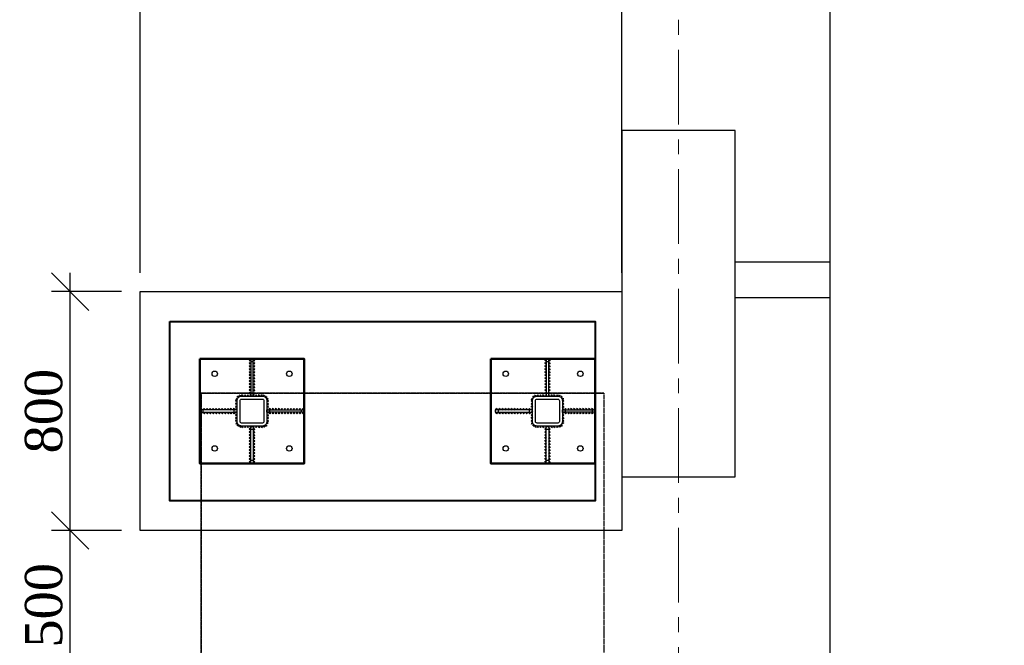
# Model space of a CAD drawing. Header units: millimetres. Extents: x 2063114 to 14983986, y -126020516 to 213791.
# Tile 167 of 256: x 2331738 to 2338337, y -1467385 to -1463196. Entities that reach past the tile are written whole.
import ezdxf

# ---------------------------------------------------------------- set-up
doc = ezdxf.new("R2010")
doc.units = ezdxf.units.MM
doc.linetypes.add('CENTERX2', pattern=[4, 2.5, -0.5, 0.5, -0.5])
doc.linetypes.add('DASHEDX2', pattern=[38.1, 25.4, -12.7])
doc.layers.get('Defpoints').update_dxf_attribs({"color": 6, "lineweight": 35})
for name, color, linetype, lineweight in [('АСО-оси', 24, 'CENTERX2', 20), ('СТЕНЫ', 7, 'Continuous', 20), ('Фундамент', 7, 'Continuous', 30)]:
    doc.layers.add(name, color=color, linetype=linetype, lineweight=lineweight)
doc.layers.add('Размеры', color=28, linetype='Continuous')
doc.styles.add('GENERATED_STYLE_5', font='times.ttf')
doc.styles.add('Times New Roman', font='times.ttf')
doc.dimstyles.new('50', dxfattribs={"dimtxt": 250, "dimasz": 250, "dimexe": 125, "dimexo": 125, "dimgap": 50, "dimtad": 1, "dimdec": 0, "dimlfac": 0.5, "dimtxsty": 'GENERATED_STYLE_5', "dimblk": 'OBLIQUE', "dimcen": 250, "dimdle": 125, "dimadec": 0, "dimazin": 0, "dimtfac": 1, "dimtdec": 0, "dimtmove": 0, "dimatfit": 3, "dimldrblk": 'OPEN90', "dimfxl": 1, "dimarcsym": 0})

# ---------------------------------------------------------------- blocks, each defined once
blk = doc.blocks.new('_Oblique')
at = {"color": 0, "linetype": 'ByBlock', "lineweight": -2}
blk.add_line((-0.5, -0.5), (0.5, 0.5), dxfattribs=at)
blk = doc.blocks.new('*D945')
at = {"color": 0, "lineweight": -2, "ltscale": 200, "transparency": 16777216}
for p, q in [((2332077.2, -1467742.8), (2332077.2, -1466492.5)), ((2332420.2, -1466617.5), (2331952.2, -1466617.5)), ((2332420.2, -1467617.8), (2331952.2, -1467617.8))]:
    blk.add_line(p, q, dxfattribs=at)
at = {"layer": 'Defpoints', "color": 0, "lineweight": 30, "ltscale": 200, "transparency": 16777216}
for p in [(2332077.2, -1466617.5), (2332545.2, -1466617.5), (2332545.2, -1467617.8)]:
    blk.add_point(p, dxfattribs=at)
at = {"color": 0, "lineweight": -2, "ltscale": 200, "transparency": 16777216, "xscale": 250, "yscale": 250, "zscale": 250}
for p, rotation in [((2332077.2, -1466617.5), 90), ((2332077.2, -1467617.8), 270)]:
    blk.add_blockref('_Oblique', p, dxfattribs=dict(at, rotation=rotation))
at = {"color": 0, "lineweight": 15, "ltscale": 200, "transparency": 16777216, "insert": (2331900.1, -1467117.6), "char_height": 250, "attachment_point": 5, "rotation": 90, "style": 'GENERATED_STYLE_5'}
blk.add_mtext('500', dxfattribs=at)
blk = doc.blocks.new('_Open90')
at = {"color": 0, "linetype": 'ByBlock', "lineweight": -2}
for p, q in [((-0.5, 0.5), (0, 0)), ((0, 0), (-1, 0)), ((0, 0), (-0.5, -0.5))]:
    blk.add_line(p, q, dxfattribs=at)
blk = doc.blocks.new('*D946')
at = {"color": 0, "lineweight": -2, "ltscale": 200, "transparency": 16777216}
for p, q in [((2332077.2, -1466742.5), (2332077.2, -1464892.5)), ((2332420.2, -1465017.5), (2331952.2, -1465017.5)), ((2332420.2, -1466617.5), (2331952.2, -1466617.5))]:
    blk.add_line(p, q, dxfattribs=at)
at = {"layer": 'Defpoints', "color": 0, "lineweight": 30, "ltscale": 200, "transparency": 16777216}
for p in [(2332077.2, -1465017.5), (2332545.2, -1465017.5), (2332545.2, -1466617.5)]:
    blk.add_point(p, dxfattribs=at)
at = {"color": 0, "lineweight": -2, "ltscale": 200, "transparency": 16777216, "xscale": 250, "yscale": 250, "zscale": 250}
for p, rotation in [((2332077.2, -1465017.5), 90), ((2332077.2, -1466617.5), 270)]:
    blk.add_blockref('_Oblique', p, dxfattribs=dict(at, rotation=rotation))
at = {"color": 0, "lineweight": 15, "ltscale": 200, "transparency": 16777216, "insert": (2331900.1, -1465817.5), "char_height": 250, "attachment_point": 5, "rotation": 90, "style": 'GENERATED_STYLE_5'}
blk.add_mtext('800', dxfattribs=at)
blk = doc.blocks.new('*D947')
at = {"color": 0, "lineweight": -2, "ltscale": 200, "transparency": 16777216}
for p, q in [((2332545.2, -1464892.5), (2332545.2, -1459135.7)), ((2335773.6, -1464892.5), (2335773.6, -1459135.7)), ((2332420.2, -1459260.7), (2335898.6, -1459260.7))]:
    blk.add_line(p, q, dxfattribs=at)
at = {"layer": 'Defpoints', "color": 0, "lineweight": 30, "ltscale": 200, "transparency": 16777216}
for p in [(2335773.6, -1459260.7), (2332545.2, -1465017.5), (2335773.6, -1465017.5)]:
    blk.add_point(p, dxfattribs=at)
at = {"color": 0, "lineweight": -2, "ltscale": 200, "transparency": 16777216, "xscale": 250, "yscale": 250, "zscale": 250, "rotation": 180}
blk.add_blockref('_Oblique', (2332545.2, -1459260.7), dxfattribs=at)
at = {"color": 0, "lineweight": -2, "ltscale": 200, "transparency": 16777216, "xscale": 250, "yscale": 250, "zscale": 250}
blk.add_blockref('_Oblique', (2335773.6, -1459260.7), dxfattribs=at)
at = {"color": 0, "lineweight": 15, "ltscale": 200, "transparency": 16777216, "insert": (2334159.4, -1459083.5), "char_height": 250, "attachment_point": 5, "style": 'GENERATED_STYLE_5'}
blk.add_mtext('1614', dxfattribs=at)

msp = doc.modelspace()

# ---------------------------------------------------------------- linework, layer by layer
at = {"lineweight": 30}
for p, q in [((2333287.23489, -1465482.11954), (2333277.23489, -1465472.11954)), ((2333287.23489, -1465472.11954), (2333277.23489, -1465482.11954)), ((2333287.23489, -1465502.11954), (2333277.23489, -1465492.11954)), ((2333287.23489, -1465492.11954), (2333277.23489, -1465502.11954)), ((2333303.23489, -1465482.11954), (2333313.23489, -1465472.11954)), ((2333303.23489, -1465472.11954), (2333313.23489, -1465482.11954)), ((2333303.23489, -1465502.11954), (2333313.23489, -1465492.11954)), ((2333303.23489, -1465492.11954), (2333313.23489, -1465502.11954)), ((2335267.39855, -1465482.11954), (2335257.39855, -1465472.11954)), ((2335267.39855, -1465472.11954), (2335257.39855, -1465482.11954)), ((2335267.39855, -1465502.11954), (2335257.39855, -1465492.11954)), ((2335267.39855, -1465492.11954), (2335257.39855, -1465502.11954)), ((2335283.39855, -1465482.11954), (2335293.39855, -1465472.11954)), ((2335283.39855, -1465472.11954), (2335293.39855, -1465482.11954)), ((2335283.39855, -1465502.11954), (2335293.39855, -1465492.11954)), ((2335283.39855, -1465492.11954), (2335293.39855, -1465502.11954)), ((2333287.23489, -1465522.11954), (2333277.23489, -1465512.11954)), ((2333287.23489, -1465512.11954), (2333277.23489, -1465522.11954)), ((2333287.23489, -1465542.11954), (2333277.23489, -1465532.11954)), ((2333287.23489, -1465532.11954), (2333277.23489, -1465542.11954)), ((2333287.23489, -1465562.11954), (2333277.23489, -1465552.11954)), ((2333287.23489, -1465552.11954), (2333277.23489, -1465562.11954)), ((2333287.23489, -1465582.11954), (2333277.23489, -1465572.11954)), ((2333287.23489, -1465572.11954), (2333277.23489, -1465582.11954)), ((2333303.23489, -1465522.11954), (2333313.23489, -1465512.11954)), ((2333303.23489, -1465512.11954), (2333313.23489, -1465522.11954)), ((2333303.23489, -1465542.11954), (2333313.23489, -1465532.11954)), ((2333303.23489, -1465532.11954), (2333313.23489, -1465542.11954)), ((2333303.23489, -1465562.11954), (2333313.23489, -1465552.11954)), ((2333303.23489, -1465552.11954), (2333313.23489, -1465562.11954)), ((2333303.23489, -1465582.11954), (2333313.23489, -1465572.11954)), ((2333303.23489, -1465572.11954), (2333313.23489, -1465582.11954)), ((2335267.39855, -1465522.11954), (2335257.39855, -1465512.11954)), ((2335267.39855, -1465512.11954), (2335257.39855, -1465522.11954)), ((2335267.39855, -1465542.11954), (2335257.39855, -1465532.11954)), ((2335267.39855, -1465532.11954), (2335257.39855, -1465542.11954)), ((2335267.39855, -1465562.11954), (2335257.39855, -1465552.11954)), ((2335267.39855, -1465552.11954), (2335257.39855, -1465562.11954)), ((2335267.39855, -1465582.11954), (2335257.39855, -1465572.11954)), ((2335267.39855, -1465572.11954), (2335257.39855, -1465582.11954)), ((2335283.39855, -1465522.11954), (2335293.39855, -1465512.11954)), ((2335283.39855, -1465512.11954), (2335293.39855, -1465522.11954)), ((2335283.39855, -1465542.11954), (2335293.39855, -1465532.11954)), ((2335283.39855, -1465532.11954), (2335293.39855, -1465542.11954)), ((2335283.39855, -1465562.11954), (2335293.39855, -1465552.11954)), ((2335283.39855, -1465552.11954), (2335293.39855, -1465562.11954)), ((2335283.39855, -1465582.11954), (2335293.39855, -1465572.11954)), ((2335283.39855, -1465572.11954), (2335293.39855, -1465582.11954)), ((2333287.23489, -1465602.11954), (2333277.23489, -1465592.11954)), ((2333287.23489, -1465592.11954), (2333277.23489, -1465602.11954)), ((2333287.23489, -1465622.11954), (2333277.23489, -1465612.11954)), ((2333287.23489, -1465612.11954), (2333277.23489, -1465622.11954)), ((2333287.23489, -1465642.11954), (2333277.23489, -1465632.11954)), ((2333287.23489, -1465632.11954), (2333277.23489, -1465642.11954)), ((2333303.23489, -1465602.11954), (2333313.23489, -1465592.11954)), ((2333303.23489, -1465592.11954), (2333313.23489, -1465602.11954)), ((2333303.23489, -1465622.11954), (2333313.23489, -1465612.11954)), ((2333303.23489, -1465612.11954), (2333313.23489, -1465622.11954)), ((2333303.23489, -1465642.11954), (2333313.23489, -1465632.11954)), ((2333303.23489, -1465632.11954), (2333313.23489, -1465642.11954)), ((2335267.39855, -1465602.11954), (2335257.39855, -1465592.11954)), ((2335267.39855, -1465592.11954), (2335257.39855, -1465602.11954)), ((2335267.39855, -1465622.11954), (2335257.39855, -1465612.11954)), ((2335267.39855, -1465612.11954), (2335257.39855, -1465622.11954)), ((2335267.39855, -1465642.11954), (2335257.39855, -1465632.11954)), ((2335267.39855, -1465632.11954), (2335257.39855, -1465642.11954)), ((2335283.39855, -1465602.11954), (2335293.39855, -1465592.11954)), ((2335283.39855, -1465592.11954), (2335293.39855, -1465602.11954)), ((2335283.39855, -1465622.11954), (2335293.39855, -1465612.11954)), ((2335283.39855, -1465612.11954), (2335293.39855, -1465622.11954)), ((2335283.39855, -1465642.11954), (2335293.39855, -1465632.11954)), ((2335283.39855, -1465632.11954), (2335293.39855, -1465642.11954)), ((2333287.23489, -1465662.11954), (2333277.23489, -1465652.11954)), ((2333287.23489, -1465652.11954), (2333277.23489, -1465662.11954)), ((2333287.23489, -1465682.11954), (2333277.23489, -1465672.11954)), ((2333287.23489, -1465672.11954), (2333277.23489, -1465682.11954)), ((2333287.23489, -1465702.11954), (2333277.23489, -1465692.11954)), ((2333287.23489, -1465692.11954), (2333277.23489, -1465702.11954)), ((2333303.23489, -1465662.11954), (2333313.23489, -1465652.11954)), ((2333303.23489, -1465652.11954), (2333313.23489, -1465662.11954)), ((2333303.23489, -1465682.11954), (2333313.23489, -1465672.11954)), ((2333303.23489, -1465672.11954), (2333313.23489, -1465682.11954)), ((2333303.23489, -1465702.11954), (2333313.23489, -1465692.11954)), ((2333303.23489, -1465692.11954), (2333313.23489, -1465702.11954)), ((2335267.39855, -1465662.11954), (2335257.39855, -1465652.11954)), ((2335267.39855, -1465652.11954), (2335257.39855, -1465662.11954)), ((2335267.39855, -1465682.11954), (2335257.39855, -1465672.11954)), ((2335267.39855, -1465672.11954), (2335257.39855, -1465682.11954)), ((2335267.39855, -1465702.11954), (2335257.39855, -1465692.11954)), ((2335267.39855, -1465692.11954), (2335257.39855, -1465702.11954)), ((2335283.39855, -1465662.11954), (2335293.39855, -1465652.11954)), ((2335283.39855, -1465652.11954), (2335293.39855, -1465662.11954)), ((2335283.39855, -1465682.11954), (2335293.39855, -1465672.11954)), ((2335283.39855, -1465672.11954), (2335293.39855, -1465682.11954)), ((2335283.39855, -1465702.11954), (2335293.39855, -1465692.11954)), ((2335283.39855, -1465692.11954), (2335293.39855, -1465702.11954)), ((2333195.40315, -1465763.12388), (2333185.38963, -1465773.11034)), ((2333195.38962, -1465773.12387), (2333185.40316, -1465763.11035)), ((2333195.42894, -1465744.06579), (2333185.41541, -1465754.05225)), ((2333195.4154, -1465754.06578), (2333185.42894, -1465744.05226)), ((2333186.09887, -1465739.70392), (2333198.64977, -1465733.18664)), ((2333189.11568, -1465730.16983), (2333195.63296, -1465742.72073)), ((2333208.7171, -1465721.86582), (2333194.57497, -1465721.86582)), ((2333201.64603, -1465728.93689), (2333201.64603, -1465714.79476)), ((2333221.71514, -1465717.12353), (2333208.83316, -1465711.28791)), ((2333212.35634, -1465720.64671), (2333218.19196, -1465707.76473)), ((2333225.23489, -1465717.47243), (2333235.23489, -1465707.47243)), ((2333235.23489, -1465717.47243), (2333225.23489, -1465707.47243)), ((2333243.80632, -1465717.47243), (2333253.80632, -1465707.47243)), ((2333253.80632, -1465717.47243), (2333243.80632, -1465707.47243)), ((2333262.37775, -1465717.47243), (2333272.37775, -1465707.47243)), ((2333272.37775, -1465717.47243), (2333262.37775, -1465707.47243)), ((2333280.94917, -1465717.47243), (2333290.94917, -1465707.47243)), ((2333290.94917, -1465717.47243), (2333280.94917, -1465707.47243)), ((2333299.5206, -1465717.47243), (2333309.5206, -1465707.47243)), ((2333309.5206, -1465717.47243), (2333299.5206, -1465707.47243)), ((2333318.09203, -1465717.47243), (2333328.09203, -1465707.47243)), ((2333328.09203, -1465717.47243), (2333318.09203, -1465707.47243)), ((2333336.66346, -1465717.47243), (2333346.66346, -1465707.47243)), ((2333346.66346, -1465717.47243), (2333336.66346, -1465707.47243)), ((2333355.23489, -1465717.47243), (2333365.23489, -1465707.47243)), ((2333365.23489, -1465717.47243), (2333355.23489, -1465707.47243)), ((2333368.75463, -1465717.12353), (2333381.63662, -1465711.28791)), ((2333378.11344, -1465720.64671), (2333372.27782, -1465707.76473)), ((2333381.75267, -1465721.86582), (2333395.89481, -1465721.86582)), ((2333388.82374, -1465728.93689), (2333388.82374, -1465714.79476)), ((2333404.3709, -1465739.70392), (2333391.82001, -1465733.18664)), ((2333401.3541, -1465730.16983), (2333394.83681, -1465742.72073)), ((2333395.04084, -1465744.06579), (2333405.05436, -1465754.05225)), ((2333395.05437, -1465754.06578), (2333405.04083, -1465744.05226)), ((2333395.06663, -1465763.12388), (2333405.08015, -1465773.11034)), ((2333395.08016, -1465773.12387), (2333405.06662, -1465763.11035)), ((2335175.56681, -1465763.12388), (2335165.55329, -1465773.11034)), ((2335175.55328, -1465773.12387), (2335165.56682, -1465763.11035)), ((2335175.5926, -1465744.06579), (2335165.57908, -1465754.05225)), ((2335175.57907, -1465754.06578), (2335165.59261, -1465744.05226)), ((2335166.26254, -1465739.70392), (2335178.81344, -1465733.18664)), ((2335169.27935, -1465730.16983), (2335175.79663, -1465742.72073)), ((2335188.88077, -1465721.86582), (2335174.73863, -1465721.86582)), ((2335181.8097, -1465728.93689), (2335181.8097, -1465714.79476)), ((2335201.87881, -1465717.12353), (2335188.99682, -1465711.28791)), ((2335192.52, -1465720.64671), (2335198.35563, -1465707.76473)), ((2335205.39855, -1465717.47243), (2335215.39855, -1465707.47243)), ((2335215.39855, -1465717.47243), (2335205.39855, -1465707.47243)), ((2335223.96998, -1465717.47243), (2335233.96998, -1465707.47243)), ((2335233.96998, -1465717.47243), (2335223.96998, -1465707.47243)), ((2335242.54141, -1465717.47243), (2335252.54141, -1465707.47243)), ((2335252.54141, -1465717.47243), (2335242.54141, -1465707.47243)), ((2335261.11284, -1465717.47243), (2335271.11284, -1465707.47243)), ((2335271.11284, -1465717.47243), (2335261.11284, -1465707.47243)), ((2335279.68427, -1465717.47243), (2335289.68427, -1465707.47243)), ((2335289.68427, -1465717.47243), (2335279.68427, -1465707.47243)), ((2335298.2557, -1465717.47243), (2335308.2557, -1465707.47243)), ((2335308.2557, -1465717.47243), (2335298.2557, -1465707.47243)), ((2335316.82712, -1465717.47243), (2335326.82712, -1465707.47243)), ((2335326.82712, -1465717.47243), (2335316.82712, -1465707.47243)), ((2335335.39855, -1465717.47243), (2335345.39855, -1465707.47243)), ((2335345.39855, -1465717.47243), (2335335.39855, -1465707.47243)), ((2335348.9183, -1465717.12353), (2335361.80028, -1465711.28791)), ((2335358.2771, -1465720.64671), (2335352.44148, -1465707.76473)), ((2335361.91634, -1465721.86582), (2335376.05847, -1465721.86582)), ((2335368.98741, -1465728.93689), (2335368.98741, -1465714.79476)), ((2335384.53457, -1465739.70392), (2335371.98367, -1465733.18664)), ((2335381.51776, -1465730.16983), (2335375.00048, -1465742.72073)), ((2335375.20451, -1465744.06579), (2335385.21803, -1465754.05225)), ((2335375.21804, -1465754.06578), (2335385.2045, -1465744.05226)), ((2335375.23029, -1465763.12388), (2335385.24382, -1465773.11034)), ((2335375.24383, -1465773.12387), (2335385.23028, -1465763.11035)), ((2332959.88201, -1465809.47243), (2332949.88201, -1465799.47243)), ((2332949.88201, -1465809.47243), (2332959.88201, -1465799.47243)), ((2332959.88201, -1465825.47243), (2332949.88201, -1465835.47243)), ((2332949.88201, -1465825.47243), (2332959.88201, -1465835.47243)), ((2332979.88201, -1465809.47243), (2332969.88201, -1465799.47243)), ((2332969.88201, -1465809.47243), (2332979.88201, -1465799.47243)), ((2332979.88201, -1465825.47243), (2332969.88201, -1465835.47243)), ((2332969.88201, -1465825.47243), (2332979.88201, -1465835.47243)), ((2332999.88201, -1465809.47243), (2332989.88201, -1465799.47243)), ((2332989.88201, -1465809.47243), (2332999.88201, -1465799.47243)), ((2332999.88201, -1465825.47243), (2332989.88201, -1465835.47243)), ((2332989.88201, -1465825.47243), (2332999.88201, -1465835.47243)), ((2333019.88201, -1465809.47243), (2333009.88201, -1465799.47243)), ((2333009.88201, -1465809.47243), (2333019.88201, -1465799.47243)), ((2333019.88201, -1465825.47243), (2333009.88201, -1465835.47243)), ((2333009.88201, -1465825.47243), (2333019.88201, -1465835.47243)), ((2333039.88201, -1465809.47243), (2333029.88201, -1465799.47243)), ((2333029.88201, -1465809.47243), (2333039.88201, -1465799.47243)), ((2333039.88201, -1465825.47243), (2333029.88201, -1465835.47243)), ((2333029.88201, -1465825.47243), (2333039.88201, -1465835.47243)), ((2333059.88201, -1465809.47243), (2333049.88201, -1465799.47243)), ((2333049.88201, -1465809.47243), (2333059.88201, -1465799.47243)), ((2333059.88201, -1465825.47243), (2333049.88201, -1465835.47243)), ((2333049.88201, -1465825.47243), (2333059.88201, -1465835.47243)), ((2333079.88201, -1465809.47243), (2333069.88201, -1465799.47243)), ((2333069.88201, -1465809.47243), (2333079.88201, -1465799.47243)), ((2333079.88201, -1465825.47243), (2333069.88201, -1465835.47243)), ((2333069.88201, -1465825.47243), (2333079.88201, -1465835.47243)), ((2333099.88201, -1465809.47243), (2333089.88201, -1465799.47243)), ((2333089.88201, -1465809.47243), (2333099.88201, -1465799.47243)), ((2333099.88201, -1465825.47243), (2333089.88201, -1465835.47243)), ((2333089.88201, -1465825.47243), (2333099.88201, -1465835.47243)), ((2333119.88201, -1465809.47243), (2333109.88201, -1465799.47243)), ((2333109.88201, -1465809.47243), (2333119.88201, -1465799.47243)), ((2333119.88201, -1465825.47243), (2333109.88201, -1465835.47243)), ((2333109.88201, -1465825.47243), (2333119.88201, -1465835.47243)), ((2333139.88201, -1465809.47243), (2333129.88201, -1465799.47243)), ((2333129.88201, -1465809.47243), (2333139.88201, -1465799.47243)), ((2333139.88201, -1465825.47243), (2333129.88201, -1465835.47243)), ((2333129.88201, -1465825.47243), (2333139.88201, -1465835.47243)), ((2333159.88201, -1465809.47243), (2333149.88201, -1465799.47243)), ((2333149.88201, -1465809.47243), (2333159.88201, -1465799.47243)), ((2333159.88201, -1465825.47243), (2333149.88201, -1465835.47243)), ((2333149.88201, -1465825.47243), (2333159.88201, -1465835.47243)), ((2333179.88201, -1465809.47243), (2333169.88201, -1465799.47243)), ((2333169.88201, -1465809.47243), (2333179.88201, -1465799.47243)), ((2333179.88201, -1465825.47243), (2333169.88201, -1465835.47243)), ((2333169.88201, -1465825.47243), (2333179.88201, -1465835.47243)), ((2333195.32578, -1465820.29816), (2333185.31226, -1465830.28462)), ((2333195.31225, -1465830.29815), (2333185.32579, -1465820.28463)), ((2333195.35157, -1465801.24007), (2333185.33805, -1465811.22652)), ((2333195.33804, -1465811.24006), (2333185.35158, -1465801.22653)), ((2333195.37736, -1465782.18197), (2333185.36384, -1465792.16843)), ((2333195.36383, -1465792.18196), (2333185.37737, -1465782.16844)), ((2333395.09242, -1465782.18197), (2333405.10594, -1465792.16843)), ((2333395.10595, -1465792.18196), (2333405.09241, -1465782.16844)), ((2333395.1182, -1465801.24007), (2333405.13173, -1465811.22652)), ((2333395.13174, -1465811.24006), (2333405.1182, -1465801.22653)), ((2333395.14399, -1465820.29816), (2333405.15751, -1465830.28462)), ((2333395.15752, -1465830.29815), (2333405.14398, -1465820.28463)), ((2333410.58777, -1465809.47243), (2333420.58777, -1465799.47243)), ((2333420.58777, -1465809.47243), (2333410.58777, -1465799.47243)), ((2333410.58777, -1465825.47243), (2333420.58777, -1465835.47243)), ((2333420.58777, -1465825.47243), (2333410.58777, -1465835.47243)), ((2333430.58777, -1465809.47243), (2333440.58777, -1465799.47243)), ((2333440.58777, -1465809.47243), (2333430.58777, -1465799.47243)), ((2333430.58777, -1465825.47243), (2333440.58777, -1465835.47243)), ((2333440.58777, -1465825.47243), (2333430.58777, -1465835.47243)), ((2333450.58777, -1465809.47243), (2333460.58777, -1465799.47243)), ((2333460.58777, -1465809.47243), (2333450.58777, -1465799.47243)), ((2333450.58777, -1465825.47243), (2333460.58777, -1465835.47243)), ((2333460.58777, -1465825.47243), (2333450.58777, -1465835.47243)), ((2333470.58777, -1465809.47243), (2333480.58777, -1465799.47243)), ((2333480.58777, -1465809.47243), (2333470.58777, -1465799.47243)), ((2333470.58777, -1465825.47243), (2333480.58777, -1465835.47243)), ((2333480.58777, -1465825.47243), (2333470.58777, -1465835.47243)), ((2333490.58777, -1465809.47243), (2333500.58777, -1465799.47243)), ((2333500.58777, -1465809.47243), (2333490.58777, -1465799.47243)), ((2333490.58777, -1465825.47243), (2333500.58777, -1465835.47243)), ((2333500.58777, -1465825.47243), (2333490.58777, -1465835.47243)), ((2333510.58777, -1465809.47243), (2333520.58777, -1465799.47243)), ((2333520.58777, -1465809.47243), (2333510.58777, -1465799.47243)), ((2333510.58777, -1465825.47243), (2333520.58777, -1465835.47243)), ((2333520.58777, -1465825.47243), (2333510.58777, -1465835.47243)), ((2333530.58777, -1465809.47243), (2333540.58777, -1465799.47243)), ((2333540.58777, -1465809.47243), (2333530.58777, -1465799.47243)), ((2333530.58777, -1465825.47243), (2333540.58777, -1465835.47243)), ((2333540.58777, -1465825.47243), (2333530.58777, -1465835.47243)), ((2333550.58777, -1465809.47243), (2333560.58777, -1465799.47243)), ((2333560.58777, -1465809.47243), (2333550.58777, -1465799.47243)), ((2333550.58777, -1465825.47243), (2333560.58777, -1465835.47243)), ((2333560.58777, -1465825.47243), (2333550.58777, -1465835.47243)), ((2333570.58777, -1465809.47243), (2333580.58777, -1465799.47243)), ((2333580.58777, -1465809.47243), (2333570.58777, -1465799.47243)), ((2333570.58777, -1465825.47243), (2333580.58777, -1465835.47243)), ((2333580.58777, -1465825.47243), (2333570.58777, -1465835.47243)), ((2333590.58777, -1465809.47243), (2333600.58777, -1465799.47243)), ((2333600.58777, -1465809.47243), (2333590.58777, -1465799.47243)), ((2333590.58777, -1465825.47243), (2333600.58777, -1465835.47243)), ((2333600.58777, -1465825.47243), (2333590.58777, -1465835.47243)), ((2333610.58777, -1465809.47243), (2333620.58777, -1465799.47243)), ((2333620.58777, -1465809.47243), (2333610.58777, -1465799.47243)), ((2333610.58777, -1465825.47243), (2333620.58777, -1465835.47243)), ((2333620.58777, -1465825.47243), (2333610.58777, -1465835.47243)), ((2333630.58777, -1465809.47243), (2333640.58777, -1465799.47243)), ((2333640.58777, -1465809.47243), (2333630.58777, -1465799.47243)), ((2333630.58777, -1465825.47243), (2333640.58777, -1465835.47243)), ((2333640.58777, -1465825.47243), (2333630.58777, -1465835.47243)), ((2334940.04567, -1465809.47243), (2334930.04567, -1465799.47243)), ((2334930.04567, -1465809.47243), (2334940.04567, -1465799.47243)), ((2334940.04567, -1465825.47243), (2334930.04567, -1465835.47243)), ((2334930.04567, -1465825.47243), (2334940.04567, -1465835.47243)), ((2334960.04567, -1465809.47243), (2334950.04567, -1465799.47243)), ((2334950.04567, -1465809.47243), (2334960.04567, -1465799.47243)), ((2334960.04567, -1465825.47243), (2334950.04567, -1465835.47243)), ((2334950.04567, -1465825.47243), (2334960.04567, -1465835.47243)), ((2334980.04567, -1465809.47243), (2334970.04567, -1465799.47243)), ((2334970.04567, -1465809.47243), (2334980.04567, -1465799.47243)), ((2334980.04567, -1465825.47243), (2334970.04567, -1465835.47243)), ((2334970.04567, -1465825.47243), (2334980.04567, -1465835.47243)), ((2335000.04567, -1465809.47243), (2334990.04567, -1465799.47243)), ((2334990.04567, -1465809.47243), (2335000.04567, -1465799.47243)), ((2335000.04567, -1465825.47243), (2334990.04567, -1465835.47243)), ((2334990.04567, -1465825.47243), (2335000.04567, -1465835.47243)), ((2335020.04567, -1465809.47243), (2335010.04567, -1465799.47243)), ((2335010.04567, -1465809.47243), (2335020.04567, -1465799.47243)), ((2335020.04567, -1465825.47243), (2335010.04567, -1465835.47243)), ((2335010.04567, -1465825.47243), (2335020.04567, -1465835.47243)), ((2335040.04567, -1465809.47243), (2335030.04567, -1465799.47243)), ((2335030.04567, -1465809.47243), (2335040.04567, -1465799.47243)), ((2335040.04567, -1465825.47243), (2335030.04567, -1465835.47243)), ((2335030.04567, -1465825.47243), (2335040.04567, -1465835.47243)), ((2335060.04567, -1465809.47243), (2335050.04567, -1465799.47243)), ((2335050.04567, -1465809.47243), (2335060.04567, -1465799.47243)), ((2335060.04567, -1465825.47243), (2335050.04567, -1465835.47243)), ((2335050.04567, -1465825.47243), (2335060.04567, -1465835.47243)), ((2335080.04567, -1465809.47243), (2335070.04567, -1465799.47243)), ((2335070.04567, -1465809.47243), (2335080.04567, -1465799.47243)), ((2335080.04567, -1465825.47243), (2335070.04567, -1465835.47243)), ((2335070.04567, -1465825.47243), (2335080.04567, -1465835.47243)), ((2335100.04567, -1465809.47243), (2335090.04567, -1465799.47243)), ((2335090.04567, -1465809.47243), (2335100.04567, -1465799.47243)), ((2335100.04567, -1465825.47243), (2335090.04567, -1465835.47243)), ((2335090.04567, -1465825.47243), (2335100.04567, -1465835.47243)), ((2335120.04567, -1465809.47243), (2335110.04567, -1465799.47243)), ((2335110.04567, -1465809.47243), (2335120.04567, -1465799.47243)), ((2335120.04567, -1465825.47243), (2335110.04567, -1465835.47243)), ((2335110.04567, -1465825.47243), (2335120.04567, -1465835.47243)), ((2335140.04567, -1465809.47243), (2335130.04567, -1465799.47243)), ((2335130.04567, -1465809.47243), (2335140.04567, -1465799.47243)), ((2335140.04567, -1465825.47243), (2335130.04567, -1465835.47243)), ((2335130.04567, -1465825.47243), (2335140.04567, -1465835.47243)), ((2335160.04567, -1465809.47243), (2335150.04567, -1465799.47243)), ((2335150.04567, -1465809.47243), (2335160.04567, -1465799.47243)), ((2335160.04567, -1465825.47243), (2335150.04567, -1465835.47243)), ((2335150.04567, -1465825.47243), (2335160.04567, -1465835.47243)), ((2335175.48945, -1465820.29816), (2335165.47593, -1465830.28462)), ((2335175.47592, -1465830.29815), (2335165.48946, -1465820.28463)), ((2335175.51524, -1465801.24007), (2335165.50171, -1465811.22652)), ((2335175.50171, -1465811.24006), (2335165.51525, -1465801.22653)), ((2335175.54102, -1465782.18197), (2335165.5275, -1465792.16843)), ((2335175.52749, -1465792.18196), (2335165.54103, -1465782.16844)), ((2335375.25608, -1465782.18197), (2335385.2696, -1465792.16843)), ((2335375.26961, -1465792.18196), (2335385.25607, -1465782.16844)), ((2335375.28187, -1465801.24007), (2335385.29539, -1465811.22652)), ((2335375.2954, -1465811.24006), (2335385.28186, -1465801.22653)), ((2335375.30766, -1465820.29816), (2335385.32118, -1465830.28462)), ((2335375.32119, -1465830.29815), (2335385.30765, -1465820.28463)), ((2335390.75143, -1465809.47243), (2335400.75143, -1465799.47243)), ((2335400.75143, -1465809.47243), (2335390.75143, -1465799.47243)), ((2335390.75143, -1465825.47243), (2335400.75143, -1465835.47243)), ((2335400.75143, -1465825.47243), (2335390.75143, -1465835.47243)), ((2335410.75143, -1465809.47243), (2335420.75143, -1465799.47243)), ((2335420.75143, -1465809.47243), (2335410.75143, -1465799.47243)), ((2335410.75143, -1465825.47243), (2335420.75143, -1465835.47243)), ((2335420.75143, -1465825.47243), (2335410.75143, -1465835.47243)), ((2335430.75143, -1465809.47243), (2335440.75143, -1465799.47243)), ((2335440.75143, -1465809.47243), (2335430.75143, -1465799.47243)), ((2335430.75143, -1465825.47243), (2335440.75143, -1465835.47243)), ((2335440.75143, -1465825.47243), (2335430.75143, -1465835.47243)), ((2335450.75143, -1465809.47243), (2335460.75143, -1465799.47243)), ((2335460.75143, -1465809.47243), (2335450.75143, -1465799.47243)), ((2335450.75143, -1465825.47243), (2335460.75143, -1465835.47243)), ((2335460.75143, -1465825.47243), (2335450.75143, -1465835.47243)), ((2335470.75143, -1465809.47243), (2335480.75143, -1465799.47243)), ((2335480.75143, -1465809.47243), (2335470.75143, -1465799.47243)), ((2335470.75143, -1465825.47243), (2335480.75143, -1465835.47243)), ((2335480.75143, -1465825.47243), (2335470.75143, -1465835.47243)), ((2335490.75143, -1465809.47243), (2335500.75143, -1465799.47243)), ((2335500.75143, -1465809.47243), (2335490.75143, -1465799.47243)), ((2335490.75143, -1465825.47243), (2335500.75143, -1465835.47243)), ((2335500.75143, -1465825.47243), (2335490.75143, -1465835.47243)), ((2335510.75143, -1465809.47243), (2335520.75143, -1465799.47243)), ((2335520.75143, -1465809.47243), (2335510.75143, -1465799.47243)), ((2335510.75143, -1465825.47243), (2335520.75143, -1465835.47243)), ((2335520.75143, -1465825.47243), (2335510.75143, -1465835.47243)), ((2335530.75143, -1465809.47243), (2335540.75143, -1465799.47243)), ((2335540.75143, -1465809.47243), (2335530.75143, -1465799.47243)), ((2335530.75143, -1465825.47243), (2335540.75143, -1465835.47243)), ((2335540.75143, -1465825.47243), (2335530.75143, -1465835.47243)), ((2335550.75143, -1465809.47243), (2335560.75143, -1465799.47243)), ((2335560.75143, -1465809.47243), (2335550.75143, -1465799.47243)), ((2335550.75143, -1465825.47243), (2335560.75143, -1465835.47243)), ((2335560.75143, -1465825.47243), (2335550.75143, -1465835.47243)), ((2335570.75143, -1465809.47243), (2335580.75143, -1465799.47243)), ((2335580.75143, -1465809.47243), (2335570.75143, -1465799.47243)), ((2335570.75143, -1465825.47243), (2335580.75143, -1465835.47243)), ((2335580.75143, -1465825.47243), (2335570.75143, -1465835.47243)), ((2333195.24842, -1465877.47244), (2333185.2349, -1465887.45889)), ((2333195.23489, -1465887.47243), (2333185.24843, -1465877.4589)), ((2333195.27421, -1465858.41434), (2333185.26069, -1465868.4008)), ((2333195.26068, -1465868.41433), (2333185.27422, -1465858.40081)), ((2333195.3, -1465839.35625), (2333185.28647, -1465849.34271)), ((2333195.28646, -1465849.35624), (2333185.3, -1465839.34272)), ((2333186.09887, -1465895.24093), (2333198.64977, -1465901.75822)), ((2333189.11568, -1465904.77502), (2333195.63296, -1465892.22413)), ((2333404.3709, -1465895.24093), (2333391.82001, -1465901.75822)), ((2333401.3541, -1465904.77502), (2333394.83681, -1465892.22413)), ((2333395.16978, -1465839.35625), (2333405.1833, -1465849.34271)), ((2333395.18331, -1465849.35624), (2333405.16977, -1465839.34272)), ((2333395.19557, -1465858.41434), (2333405.20909, -1465868.4008)), ((2333395.2091, -1465868.41433), (2333405.19556, -1465858.40081)), ((2333395.22136, -1465877.47244), (2333405.23488, -1465887.45889)), ((2333395.23489, -1465887.47243), (2333405.22135, -1465877.4589)), ((2335175.41208, -1465877.47244), (2335165.39856, -1465887.45889)), ((2335175.39855, -1465887.47243), (2335165.41209, -1465877.4589)), ((2335175.43787, -1465858.41434), (2335165.42435, -1465868.4008)), ((2335175.42434, -1465868.41433), (2335165.43788, -1465858.40081)), ((2335175.46366, -1465839.35625), (2335165.45014, -1465849.34271)), ((2335175.45013, -1465849.35624), (2335165.46367, -1465839.34272)), ((2335166.26254, -1465895.24093), (2335178.81344, -1465901.75822)), ((2335169.27935, -1465904.77502), (2335175.79663, -1465892.22413)), ((2335384.53457, -1465895.24093), (2335371.98367, -1465901.75822)), ((2335381.51776, -1465904.77502), (2335375.00048, -1465892.22413)), ((2335375.33345, -1465839.35625), (2335385.34697, -1465849.34271)), ((2335375.34698, -1465849.35624), (2335385.33344, -1465839.34272)), ((2335375.35923, -1465858.41434), (2335385.37276, -1465868.4008)), ((2335375.37277, -1465868.41433), (2335385.35922, -1465858.40081)), ((2335375.38502, -1465877.47244), (2335385.39854, -1465887.45889)), ((2335375.39855, -1465887.47243), (2335385.38501, -1465877.4589)), ((2333208.7171, -1465913.07903), (2333194.57497, -1465913.07903)), ((2333201.64603, -1465906.00796), (2333201.64603, -1465920.1501)), ((2333221.71514, -1465917.82132), (2333208.83316, -1465923.65694)), ((2333212.35634, -1465914.29814), (2333218.19196, -1465927.18012)), ((2333225.23489, -1465917.47243), (2333235.23489, -1465927.47243)), ((2333235.23489, -1465917.47243), (2333225.23489, -1465927.47243)), ((2333243.80632, -1465917.47243), (2333253.80632, -1465927.47243)), ((2333253.80632, -1465917.47243), (2333243.80632, -1465927.47243)), ((2333262.37775, -1465917.47243), (2333272.37775, -1465927.47243)), ((2333272.37775, -1465917.47243), (2333262.37775, -1465927.47243)), ((2333287.23489, -1465932.82531), (2333277.23489, -1465942.82531)), ((2333287.23489, -1465942.82531), (2333277.23489, -1465932.82531)), ((2333287.23489, -1465952.82531), (2333277.23489, -1465962.82531)), ((2333287.23489, -1465962.82531), (2333277.23489, -1465952.82531)), ((2333280.94917, -1465917.47243), (2333290.94917, -1465927.47243)), ((2333290.94917, -1465917.47243), (2333280.94917, -1465927.47243)), ((2333299.5206, -1465917.47243), (2333309.5206, -1465927.47243)), ((2333309.5206, -1465917.47243), (2333299.5206, -1465927.47243)), ((2333303.23489, -1465932.82531), (2333313.23489, -1465942.82531)), ((2333303.23489, -1465942.82531), (2333313.23489, -1465932.82531)), ((2333303.23489, -1465952.82531), (2333313.23489, -1465962.82531)), ((2333303.23489, -1465962.82531), (2333313.23489, -1465952.82531)), ((2333318.09203, -1465917.47243), (2333328.09203, -1465927.47243)), ((2333328.09203, -1465917.47243), (2333318.09203, -1465927.47243)), ((2333336.66346, -1465917.47243), (2333346.66346, -1465927.47243)), ((2333346.66346, -1465917.47243), (2333336.66346, -1465927.47243)), ((2333355.23489, -1465917.47243), (2333365.23489, -1465927.47243)), ((2333365.23489, -1465917.47243), (2333355.23489, -1465927.47243)), ((2333368.75463, -1465917.82132), (2333381.63662, -1465923.65694)), ((2333378.11344, -1465914.29814), (2333372.27782, -1465927.18012)), ((2333381.75267, -1465913.07903), (2333395.89481, -1465913.07903)), ((2333388.82374, -1465906.00796), (2333388.82374, -1465920.1501)), ((2335188.88077, -1465913.07903), (2335174.73863, -1465913.07903)), ((2335181.8097, -1465906.00796), (2335181.8097, -1465920.1501)), ((2335201.87881, -1465917.82132), (2335188.99682, -1465923.65694)), ((2335192.52, -1465914.29814), (2335198.35563, -1465927.18012)), ((2335205.39855, -1465917.47243), (2335215.39855, -1465927.47243)), ((2335215.39855, -1465917.47243), (2335205.39855, -1465927.47243)), ((2335223.96998, -1465917.47243), (2335233.96998, -1465927.47243)), ((2335233.96998, -1465917.47243), (2335223.96998, -1465927.47243)), ((2335242.54141, -1465917.47243), (2335252.54141, -1465927.47243)), ((2335252.54141, -1465917.47243), (2335242.54141, -1465927.47243)), ((2335267.39855, -1465932.82531), (2335257.39855, -1465942.82531)), ((2335267.39855, -1465942.82531), (2335257.39855, -1465932.82531)), ((2335267.39855, -1465952.82531), (2335257.39855, -1465962.82531)), ((2335267.39855, -1465962.82531), (2335257.39855, -1465952.82531)), ((2335261.11284, -1465917.47243), (2335271.11284, -1465927.47243)), ((2335271.11284, -1465917.47243), (2335261.11284, -1465927.47243)), ((2335279.68427, -1465917.47243), (2335289.68427, -1465927.47243)), ((2335289.68427, -1465917.47243), (2335279.68427, -1465927.47243)), ((2335283.39855, -1465932.82531), (2335293.39855, -1465942.82531)), ((2335283.39855, -1465942.82531), (2335293.39855, -1465932.82531)), ((2335283.39855, -1465952.82531), (2335293.39855, -1465962.82531)), ((2335283.39855, -1465962.82531), (2335293.39855, -1465952.82531)), ((2335298.2557, -1465917.47243), (2335308.2557, -1465927.47243)), ((2335308.2557, -1465917.47243), (2335298.2557, -1465927.47243)), ((2335316.82712, -1465917.47243), (2335326.82712, -1465927.47243)), ((2335326.82712, -1465917.47243), (2335316.82712, -1465927.47243)), ((2335335.39855, -1465917.47243), (2335345.39855, -1465927.47243)), ((2335345.39855, -1465917.47243), (2335335.39855, -1465927.47243)), ((2335348.9183, -1465917.82132), (2335361.80028, -1465923.65694)), ((2335358.2771, -1465914.29814), (2335352.44148, -1465927.18012)), ((2335361.91634, -1465913.07903), (2335376.05847, -1465913.07903)), ((2335368.98741, -1465906.00796), (2335368.98741, -1465920.1501)), ((2333287.23489, -1465972.82531), (2333277.23489, -1465982.82531)), ((2333287.23489, -1465982.82531), (2333277.23489, -1465972.82531)), ((2333287.23489, -1465992.82531), (2333277.23489, -1466002.82531)), ((2333287.23489, -1466002.82531), (2333277.23489, -1465992.82531)), ((2333287.23489, -1466012.82531), (2333277.23489, -1466022.82531)), ((2333287.23489, -1466022.82531), (2333277.23489, -1466012.82531)), ((2333287.23489, -1466032.82531), (2333277.23489, -1466042.82531)), ((2333287.23489, -1466042.82531), (2333277.23489, -1466032.82531)), ((2333303.23489, -1465972.82531), (2333313.23489, -1465982.82531)), ((2333303.23489, -1465982.82531), (2333313.23489, -1465972.82531)), ((2333303.23489, -1465992.82531), (2333313.23489, -1466002.82531)), ((2333303.23489, -1466002.82531), (2333313.23489, -1465992.82531)), ((2333303.23489, -1466012.82531), (2333313.23489, -1466022.82531)), ((2333303.23489, -1466022.82531), (2333313.23489, -1466012.82531)), ((2333303.23489, -1466032.82531), (2333313.23489, -1466042.82531)), ((2333303.23489, -1466042.82531), (2333313.23489, -1466032.82531)), ((2335267.39855, -1465972.82531), (2335257.39855, -1465982.82531)), ((2335267.39855, -1465982.82531), (2335257.39855, -1465972.82531)), ((2335267.39855, -1465992.82531), (2335257.39855, -1466002.82531)), ((2335267.39855, -1466002.82531), (2335257.39855, -1465992.82531)), ((2335267.39855, -1466012.82531), (2335257.39855, -1466022.82531)), ((2335267.39855, -1466022.82531), (2335257.39855, -1466012.82531)), ((2335267.39855, -1466032.82531), (2335257.39855, -1466042.82531)), ((2335267.39855, -1466042.82531), (2335257.39855, -1466032.82531)), ((2335283.39855, -1465972.82531), (2335293.39855, -1465982.82531)), ((2335283.39855, -1465982.82531), (2335293.39855, -1465972.82531)), ((2335283.39855, -1465992.82531), (2335293.39855, -1466002.82531)), ((2335283.39855, -1466002.82531), (2335293.39855, -1465992.82531)), ((2335283.39855, -1466012.82531), (2335293.39855, -1466022.82531)), ((2335283.39855, -1466022.82531), (2335293.39855, -1466012.82531)), ((2335283.39855, -1466032.82531), (2335293.39855, -1466042.82531)), ((2335283.39855, -1466042.82531), (2335293.39855, -1466032.82531)), ((2333287.23489, -1466052.82531), (2333277.23489, -1466062.82531)), ((2333287.23489, -1466062.82531), (2333277.23489, -1466052.82531)), ((2333287.23489, -1466072.82531), (2333277.23489, -1466082.82531)), ((2333287.23489, -1466082.82531), (2333277.23489, -1466072.82531)), ((2333287.23489, -1466092.82531), (2333277.23489, -1466102.82531)), ((2333287.23489, -1466102.82531), (2333277.23489, -1466092.82531)), ((2333303.23489, -1466052.82531), (2333313.23489, -1466062.82531)), ((2333303.23489, -1466062.82531), (2333313.23489, -1466052.82531)), ((2333303.23489, -1466072.82531), (2333313.23489, -1466082.82531)), ((2333303.23489, -1466082.82531), (2333313.23489, -1466072.82531)), ((2333303.23489, -1466092.82531), (2333313.23489, -1466102.82531)), ((2333303.23489, -1466102.82531), (2333313.23489, -1466092.82531)), ((2335267.39855, -1466052.82531), (2335257.39855, -1466062.82531)), ((2335267.39855, -1466062.82531), (2335257.39855, -1466052.82531)), ((2335267.39855, -1466072.82531), (2335257.39855, -1466082.82531)), ((2335267.39855, -1466082.82531), (2335257.39855, -1466072.82531)), ((2335267.39855, -1466092.82531), (2335257.39855, -1466102.82531)), ((2335267.39855, -1466102.82531), (2335257.39855, -1466092.82531)), ((2335283.39855, -1466052.82531), (2335293.39855, -1466062.82531)), ((2335283.39855, -1466062.82531), (2335293.39855, -1466052.82531)), ((2335283.39855, -1466072.82531), (2335293.39855, -1466082.82531)), ((2335283.39855, -1466082.82531), (2335293.39855, -1466072.82531)), ((2335283.39855, -1466092.82531), (2335293.39855, -1466102.82531)), ((2335283.39855, -1466102.82531), (2335293.39855, -1466092.82531)), ((2333287.23489, -1466112.82531), (2333277.23489, -1466122.82531)), ((2333287.23489, -1466122.82531), (2333277.23489, -1466112.82531)), ((2333287.23489, -1466132.82531), (2333277.23489, -1466142.82531)), ((2333287.23489, -1466142.82531), (2333277.23489, -1466132.82531)), ((2333287.23489, -1466152.82531), (2333277.23489, -1466162.82531)), ((2333287.23489, -1466162.82531), (2333277.23489, -1466152.82531)), ((2333303.23489, -1466112.82531), (2333313.23489, -1466122.82531)), ((2333303.23489, -1466122.82531), (2333313.23489, -1466112.82531)), ((2333303.23489, -1466132.82531), (2333313.23489, -1466142.82531)), ((2333303.23489, -1466142.82531), (2333313.23489, -1466132.82531)), ((2333303.23489, -1466152.82531), (2333313.23489, -1466162.82531)), ((2333303.23489, -1466162.82531), (2333313.23489, -1466152.82531)), ((2335267.39855, -1466112.82531), (2335257.39855, -1466122.82531)), ((2335267.39855, -1466122.82531), (2335257.39855, -1466112.82531)), ((2335267.39855, -1466132.82531), (2335257.39855, -1466142.82531)), ((2335267.39855, -1466142.82531), (2335257.39855, -1466132.82531)), ((2335267.39855, -1466152.82531), (2335257.39855, -1466162.82531)), ((2335267.39855, -1466162.82531), (2335257.39855, -1466152.82531)), ((2335283.39855, -1466112.82531), (2335293.39855, -1466122.82531)), ((2335283.39855, -1466122.82531), (2335293.39855, -1466112.82531)), ((2335283.39855, -1466132.82531), (2335293.39855, -1466142.82531)), ((2335283.39855, -1466142.82531), (2335293.39855, -1466132.82531)), ((2335283.39855, -1466152.82531), (2335293.39855, -1466162.82531)), ((2335283.39855, -1466162.82531), (2335293.39855, -1466152.82531))]:
    msp.add_line(p, q, dxfattribs=at)
at = {"color": 0, "ltscale": 100}
msp.add_lwpolyline([(2335773.58808, -1466257.79681), (2336533.58808, -1466257.79681), (2336533.58808, -1463937.79681), (2335773.58808, -1463937.79681)], close=True, dxfattribs=at)
msp.add_lwpolyline([(2337169.61206, -1465057.79681), (2336533.58808, -1465057.79681), (2336533.58808, -1464817.79681), (2337169.61206, -1464817.79681)], dxfattribs=at)
for points in [[(2332545.23489, -1465017.47243), (2335773.58808, -1465017.47243), (2335773.58808, -1466617.47243), (2332545.23489, -1466617.47243)], [(2333303.23489, -1465717.47243), (2333303.23489, -1465467.47243), (2333287.23489, -1465467.47243), (2333287.23489, -1465717.47243)], [(2333303.23489, -1465697.47243), (2333303.23489, -1465487.47243), (2333287.23489, -1465487.47243), (2333287.23489, -1465697.47243)], [(2335283.39855, -1465717.47243), (2335283.39855, -1465467.47243), (2335267.39855, -1465467.47243), (2335267.39855, -1465717.47243)], [(2335283.39855, -1465697.47243), (2335283.39855, -1465487.47243), (2335267.39855, -1465487.47243), (2335267.39855, -1465697.47243)], [(2333195.23489, -1465809.47243), (2332945.23489, -1465809.47243), (2332945.23489, -1465825.47243), (2333195.23489, -1465825.47243)], [(2333175.23489, -1465809.47243), (2332965.23489, -1465809.47243), (2332965.23489, -1465825.47243), (2333175.23489, -1465825.47243)], [(2333395.23489, -1465809.47243), (2333645.23489, -1465809.47243), (2333645.23489, -1465825.47243), (2333395.23489, -1465825.47243)], [(2333415.23489, -1465809.47243), (2333625.23489, -1465809.47243), (2333625.23489, -1465825.47243), (2333415.23489, -1465825.47243)], [(2335175.39855, -1465809.47243), (2334925.39855, -1465809.47243), (2334925.39855, -1465825.47243), (2335175.39855, -1465825.47243)], [(2335155.39855, -1465809.47243), (2334945.39855, -1465809.47243), (2334945.39855, -1465825.47243), (2335155.39855, -1465825.47243)], [(2335375.39855, -1465809.47243), (2335595.56222, -1465809.47243), (2335595.56222, -1465825.47243), (2335375.39855, -1465825.47243)], [(2335395.39855, -1465809.47243), (2335575.56222, -1465809.47243), (2335575.56222, -1465825.47243), (2335395.39855, -1465825.47243)], [(2333303.23489, -1465917.47243), (2333303.23489, -1466167.47243), (2333287.23489, -1466167.47243), (2333287.23489, -1465917.47243)], [(2333303.23489, -1465937.47243), (2333303.23489, -1466147.47243), (2333287.23489, -1466147.47243), (2333287.23489, -1465937.47243)], [(2335283.39855, -1465917.47243), (2335283.39855, -1466167.47243), (2335267.39855, -1466167.47243), (2335267.39855, -1465917.47243)], [(2335283.39855, -1465937.47243), (2335283.39855, -1466147.47243), (2335267.39855, -1466147.47243), (2335267.39855, -1465937.47243)]]:
    msp.add_lwpolyline(points, close=True)
at = {"color": 0, "lineweight": 50}
for points in [[(2332945.23489, -1465467.47243), (2333645.23489, -1465467.47243), (2333645.23489, -1466167.47243), (2332945.23489, -1466167.47243)], [(2334895.56222, -1465467.47243), (2335595.56222, -1465467.47243), (2335595.56222, -1466167.47243), (2334895.56222, -1466167.47243)]]:
    msp.add_lwpolyline(points, close=True, dxfattribs=at)
at = {"lineweight": 30}
for points in [[(2333225.23489, -1465717.47243), (2333365.23489, -1465717.47243, -0.4142135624), (2333395.23489, -1465747.47243), (2333395.23489, -1465887.47243, -0.4142135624), (2333365.23489, -1465917.47243), (2333225.23489, -1465917.47243, -0.4142135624), (2333195.23489, -1465887.47243), (2333195.23489, -1465747.47243, -0.4142135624)], [(2333225.23489, -1465737.47243), (2333365.23489, -1465737.47243, -0.4142135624), (2333375.23489, -1465747.47243), (2333375.23489, -1465887.47243, -0.4142135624), (2333365.23489, -1465897.47243), (2333225.23489, -1465897.47243, -0.4142135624), (2333215.23489, -1465887.47243), (2333215.23489, -1465747.47243, -0.4142135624)], [(2335205.39855, -1465717.47243), (2335345.39855, -1465717.47243, -0.4142135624), (2335375.39855, -1465747.47243), (2335375.39855, -1465887.47243, -0.4142135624), (2335345.39855, -1465917.47243), (2335205.39855, -1465917.47243, -0.4142135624), (2335175.39855, -1465887.47243), (2335175.39855, -1465747.47243, -0.4142135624)], [(2335205.39855, -1465737.47243), (2335345.39855, -1465737.47243, -0.4142135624), (2335355.39855, -1465747.47243), (2335355.39855, -1465887.47243, -0.4142135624), (2335345.39855, -1465897.47243), (2335205.39855, -1465897.47243, -0.4142135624), (2335195.39855, -1465887.47243), (2335195.39855, -1465747.47243, -0.4142135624)]]:
    msp.add_lwpolyline(points, format="xyb", close=True, dxfattribs=at)
for centre in [(2333045.23489, -1465567.47243), (2333545.23489, -1465567.47243), (2334995.56222, -1465567.47243), (2335495.56222, -1465567.47243), (2333045.23489, -1466067.47243), (2333545.23489, -1466067.47243), (2334995.56222, -1466067.47243), (2335495.56222, -1466067.47243)]:
    msp.add_circle(centre, 18)
at = {"layer": 'АСО-оси', "color": 1, "lineweight": 15, "ltscale": 200}
msp.add_line((2336153.58808, -1484697.88873), (2336153.58808, -1459736.24097), dxfattribs=at)
at = {"layer": 'Размеры'}
msp.add_lwpolyline([(2337169.61206, -1485206.80495), (2337169.61206, -1472797.05437), (2336869.61206, -1472597.05437), (2337469.61206, -1472397.05437), (2337169.61206, -1472197.05437), (2337169.61206, -1459955.24246)], dxfattribs=at)
at = {"layer": 'Размеры', "color": 1, "linetype": 'DASHEDX2', "ltscale": 0.2}
msp.add_lwpolyline([(2335653.58808, -1465697.47243), (2332953.58808, -1465697.47243), (2332953.58808, -1473937.79681)], dxfattribs=at)
msp.add_lwpolyline([(2332953.58808, -1465697.47243), (2335653.58808, -1465697.47243), (2335653.58808, -1468537.79681), (2332953.58808, -1468537.79681)], close=True, dxfattribs=at)
at = {"layer": 'Фундамент', "lineweight": 40}
msp.add_lwpolyline([(2332745.23489, -1465217.47243), (2335595.56222, -1465217.47243), (2335595.56222, -1466417.47243), (2332745.23489, -1466417.47243)], close=True, dxfattribs=at)

# ---------------------------------------------------------------- texts
at = {"layer": 'СТЕНЫ', "color": 0, "lineweight": 25, "ltscale": 20, "insert": (2337792.90989, -1460308.65434), "char_height": 300, "width": 5752.3949288, "attachment_point": 1, "style": 'Times New Roman'}
msp.add_mtext('\\pi396.92565;{\\C256;Оклеичная гидроизоляция \\P\\pi831.78506;боковых поверхности \\P\\pi368.15853;фундаментов одним слоем \\P\\pi193.82544;изолом маркой  ТПП- t=3мм}', dxfattribs=at)

# ---------------------------------------------------------------- dimensions: what is measured, and where the dimension line sits
at = {"color": 1, "lineweight": 15, "ltscale": 200}
dim = msp.add_linear_dim(base=(2335773.58808, -1459260.67311), p1=(2332545.23489, -1465017.47243), p2=(2335773.58808, -1465017.47243), dimstyle='50', dxfattribs=at)
dim.commit()
dim.dimension.update_dxf_attribs({"geometry": '*D947', "text_midpoint": (2334159.41148, -1459083.51016)})
for base, p1, p2, picture, middle in [((2332077.24582, -1465017.47243), (2332545.23489, -1466617.47243), (2332545.23489, -1465017.47243), '*D946', (2331900.08287, -1465817.47243)), ((2332077.24582, -1466617.47243), (2332545.23489, -1467617.79681), (2332545.23489, -1466617.47243), '*D945', (2331900.08287, -1467117.63462))]:
    dim = msp.add_linear_dim(base=base, p1=p1, p2=p2, angle=270, dimstyle='50', dxfattribs=at)
    dim.commit()
    dim.dimension.update_dxf_attribs({"geometry": picture, "text_midpoint": middle})

doc.saveas('drawing.dxf')
